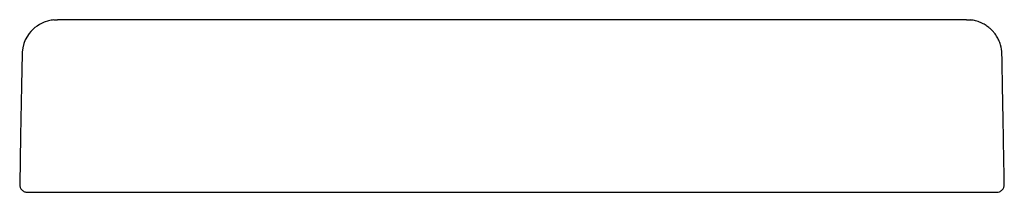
# Model space of a CAD drawing. Header units: millimetres. Extents: x 3964.189 to 3964.474, y 1939.629 to 1939.679.
import ezdxf

# ---------------------------------------------------------------- set-up
doc = ezdxf.new("R2010")
doc.units = ezdxf.units.MM
doc.layers.add('SANINDUSA', color=3, linetype='Continuous')

msp = doc.modelspace()

# ---------------------------------------------------------------- linework, layer by layer
at = {"layer": 'SANINDUSA'}
for p, q in [((3964.19847, 1939.67848), (3964.19955, 1939.67854)), ((3964.46349, 1939.67854), (3964.46457, 1939.67848)), ((3964.1886, 1939.63083), (3964.18868, 1939.63083))]:
    msp.add_line(p, q, dxfattribs=at)
at = {"layer": 'SANINDUSA', "flags": 128}
msp.add_lwpolyline([(3964.19847, 1939.67848), (3964.1981, 1939.67844), (3964.1977, 1939.67837), (3964.19695, 1939.67821), (3964.19564, 1939.67779), (3964.1943, 1939.67714), (3964.19359, 1939.6767), (3964.193, 1939.67626), (3964.19242, 1939.67575), (3964.19184, 1939.67517), (3964.19129, 1939.67451), (3964.1902, 1939.67272), (3964.18976, 1939.67162), (3964.18944, 1939.67041), (3964.18928, 1939.66915), (3964.18926, 1939.66882), (3964.18926, 1939.66874), (3964.18926, 1939.66872), (3964.18926, 1939.66871), (3964.18926, 1939.66871), (3964.18926, 1939.66871), (3964.18926, 1939.66871), (3964.18926, 1939.66871), (3964.18926, 1939.66871), (3964.18926, 1939.66871), (3964.18909, 1939.65936), (3964.18883, 1939.64486), (3964.18858, 1939.63083)], dxfattribs=at)
at = {"layer": 'SANINDUSA'}
for points, knots in [([(3964.46349, 1939.67854), (3964.4583, 1939.67854), (3964.44561, 1939.67854), (3964.42381, 1939.67854), (3964.41137, 1939.67854), (3964.40573, 1939.67854), (3964.4019, 1939.67854), (3964.39996, 1939.67854), (3964.36638, 1939.67854), (3964.32905, 1939.67854), (3964.29417, 1939.67854), (3964.29402, 1939.67854), (3964.29399, 1939.67854), (3964.29398, 1939.67854), (3964.29397, 1939.67854), (3964.29393, 1939.67854), (3964.29382, 1939.67854), (3964.29356, 1939.67854), (3964.293, 1939.67854), (3964.29187, 1939.67854), (3964.28962, 1939.67854), (3964.28516, 1939.67854), (3964.27638, 1939.67854), (3964.26898, 1939.67854), (3964.26414, 1939.67854), (3964.26399, 1939.67854), (3964.26398, 1939.67854), (3964.26398, 1939.67854), (3964.26393, 1939.67854), (3964.26384, 1939.67854), (3964.26362, 1939.67854), (3964.26319, 1939.67854), (3964.26184, 1939.67854), (3964.25868, 1939.67854), (3964.25204, 1939.67854), (3964.2395, 1939.67854), (3964.21754, 1939.67854), (3964.20476, 1939.67854), (3964.19955, 1939.67854)], [0, 0, 0, 0, 0.125, 0.1875, 0.21875, 0.234375, 0.234375, 0.25, 0.25, 0.5, 0.500977, 0.500977, 0.501099, 0.501099, 0.501221, 0.501465, 0.501953, 0.503906, 0.507812, 0.515625, 0.53125, 0.5625, 0.625, 0.75, 0.753906, 0.754028, 0.754028, 0.75415, 0.75415, 0.754395, 0.754883, 0.755859, 0.757812, 0.765625, 0.78125, 0.8125, 0.875, 1, 1, 1, 1]), ([(3964.47446, 1939.63083), (3964.47442, 1939.63284), (3964.47434, 1939.6372), (3964.47422, 1939.64386), (3964.4741, 1939.65067), (3964.47398, 1939.65728), (3964.47387, 1939.66293), (3964.47381, 1939.66673), (3964.47378, 1939.66838), (3964.47377, 1939.66871), (3964.47377, 1939.66871), (3964.47377, 1939.66871), (3964.47377, 1939.66871), (3964.47375, 1939.66957), (3964.47355, 1939.67093), (3964.47291, 1939.67261), (3964.47239, 1939.67357), (3964.47194, 1939.67423), (3964.47153, 1939.67478), (3964.47095, 1939.67545), (3964.47014, 1939.6762), (3964.46933, 1939.67679), (3964.46851, 1939.67728), (3964.46773, 1939.67766), (3964.46691, 1939.67798), (3964.46612, 1939.67821), (3964.4655, 1939.67835), (3964.46498, 1939.67843), (3964.46471, 1939.67846), (3964.46457, 1939.67848)], [0, 0, 0, 0, 0.114917, 0.24906, 0.37985, 0.503892, 0.626324, 0.702027, 0.720855, 0.720859, 0.720862, 0.720863, 0.720863, 0.720864, 0.769802, 0.798143, 0.823384, 0.831781, 0.843415, 0.862714, 0.88238, 0.906457, 0.919842, 0.937277, 0.955602, 0.969953, 0.984267, 0.992007, 1, 1, 1, 1]), ([(3964.18858, 1939.63083), (3964.18858, 1939.63083), (3964.18856, 1939.63083), (3964.18858, 1939.63083), (3964.1886, 1939.63083)], [0, 0, 0, 0, 0.026518, 1, 1, 1, 1]), ([(3964.18857, 1939.63083), (3964.1886, 1939.63053), (3964.18866, 1939.62993), (3964.18918, 1939.62917), (3964.18981, 1939.62874), (3964.19038, 1939.62856), (3964.19067, 1939.62855), (3964.19082, 1939.62854)], [0, 0, 0, 0, 0.250147, 0.500095, 0.74961, 0.874835, 1, 1, 1, 1]), ([(3964.47221, 1939.62854), (3964.47251, 1939.62857), (3964.47311, 1939.62864), (3964.47386, 1939.62917), (3964.47438, 1939.62993), (3964.47444, 1939.63053), (3964.47446, 1939.63083)], [0, 0, 0, 0, 0.249928, 0.499906, 0.749939, 1, 1, 1, 1]), ([(3964.19082, 1939.62854), (3964.19082, 1939.62854), (3964.19082, 1939.62854), (3964.19084, 1939.62854), (3964.19085, 1939.62854), (3964.19085, 1939.62854), (3964.19085, 1939.62854), (3964.19085, 1939.62854), (3964.19085, 1939.62854), (3964.19085, 1939.62854), (3964.19085, 1939.62854), (3964.19085, 1939.62854), (3964.19089, 1939.62854), (3964.191, 1939.62854), (3964.19126, 1939.62854), (3964.19268, 1939.62854), (3964.19565, 1939.62854), (3964.19998, 1939.62854), (3964.20301, 1939.62854), (3964.20412, 1939.62854), (3964.20421, 1939.62854), (3964.20423, 1939.62854), (3964.20425, 1939.62854), (3964.20426, 1939.62854), (3964.2043, 1939.62854), (3964.20449, 1939.62854), (3964.20498, 1939.62854), (3964.20607, 1939.62854), (3964.21212, 1939.62854), (3964.21965, 1939.62854), (3964.22756, 1939.62854), (3964.22865, 1939.62854), (3964.22887, 1939.62854), (3964.22887, 1939.62854), (3964.22888, 1939.62854), (3964.22888, 1939.62854), (3964.22889, 1939.62854), (3964.22891, 1939.62854), (3964.22897, 1939.62854), (3964.2291, 1939.62854), (3964.22937, 1939.62854), (3964.22989, 1939.62854), (3964.23156, 1939.62854), (3964.23803, 1939.62854), (3964.25518, 1939.62854), (3964.28507, 1939.62854), (3964.31219, 1939.62854), (3964.32666, 1939.62854), (3964.32771, 1939.62854), (3964.32813, 1939.62854), (3964.32836, 1939.62854), (3964.32902, 1939.62854), (3964.33122, 1939.62854), (3964.33693, 1939.62854), (3964.34917, 1939.62854), (3964.3732, 1939.62854), (3964.39908, 1939.62854), (3964.4193, 1939.62854), (3964.428, 1939.62854), (3964.43155, 1939.62854), (3964.43255, 1939.62854), (3964.43292, 1939.62854), (3964.43297, 1939.62854), (3964.43298, 1939.62854), (3964.43298, 1939.62854), (3964.43299, 1939.62854), (3964.43301, 1939.62854), (3964.43308, 1939.62854), (3964.43325, 1939.62854), (3964.43424, 1939.62854), (3964.4484, 1939.62854), (3964.46199, 1939.62854), (3964.47009, 1939.62854), (3964.47169, 1939.62854), (3964.47197, 1939.62854), (3964.4721, 1939.62854), (3964.47216, 1939.62854), (3964.47218, 1939.62854), (3964.47218, 1939.62854), (3964.47219, 1939.62854), (3964.47219, 1939.62854), (3964.47219, 1939.62854), (3964.47219, 1939.62854), (3964.47219, 1939.62854), (3964.47219, 1939.62854), (3964.47219, 1939.62854), (3964.47221, 1939.62854), (3964.47221, 1939.62854), (3964.47221, 1939.62854)], [0, 0, 0, 0, 0.03125, 0.046875, 0.047852, 0.04834, 0.048584, 0.048645, 0.048645, 0.048676, 0.048676, 0.048706, 0.048828, 0.050781, 0.054688, 0.0625, 0.125, 0.1875, 0.21875, 0.220703, 0.221191, 0.221436, 0.221436, 0.22168, 0.22168, 0.222656, 0.226562, 0.234375, 0.25, 0.375, 0.390625, 0.394531, 0.394592, 0.394592, 0.394608, 0.394608, 0.394623, 0.394653, 0.394775, 0.39502, 0.395508, 0.396484, 0.398437, 0.40625, 0.4375, 0.5, 0.5625, 0.566406, 0.567383, 0.567383, 0.568359, 0.568359, 0.570312, 0.578125, 0.59375, 0.625, 0.6875, 0.71875, 0.734375, 0.738281, 0.740234, 0.740479, 0.74054, 0.74054, 0.74057, 0.74057, 0.740601, 0.740723, 0.741211, 0.742187, 0.75, 0.875, 0.90625, 0.910156, 0.912109, 0.913086, 0.91333, 0.913452, 0.913513, 0.913513, 0.913528, 0.913528, 0.913544, 0.913574, 0.914062, 0.921875, 0.9375, 1, 1, 1, 1])]:
    msp.add_open_spline(points, degree=3, knots=knots, dxfattribs=at)

doc.saveas('drawing.dxf')
